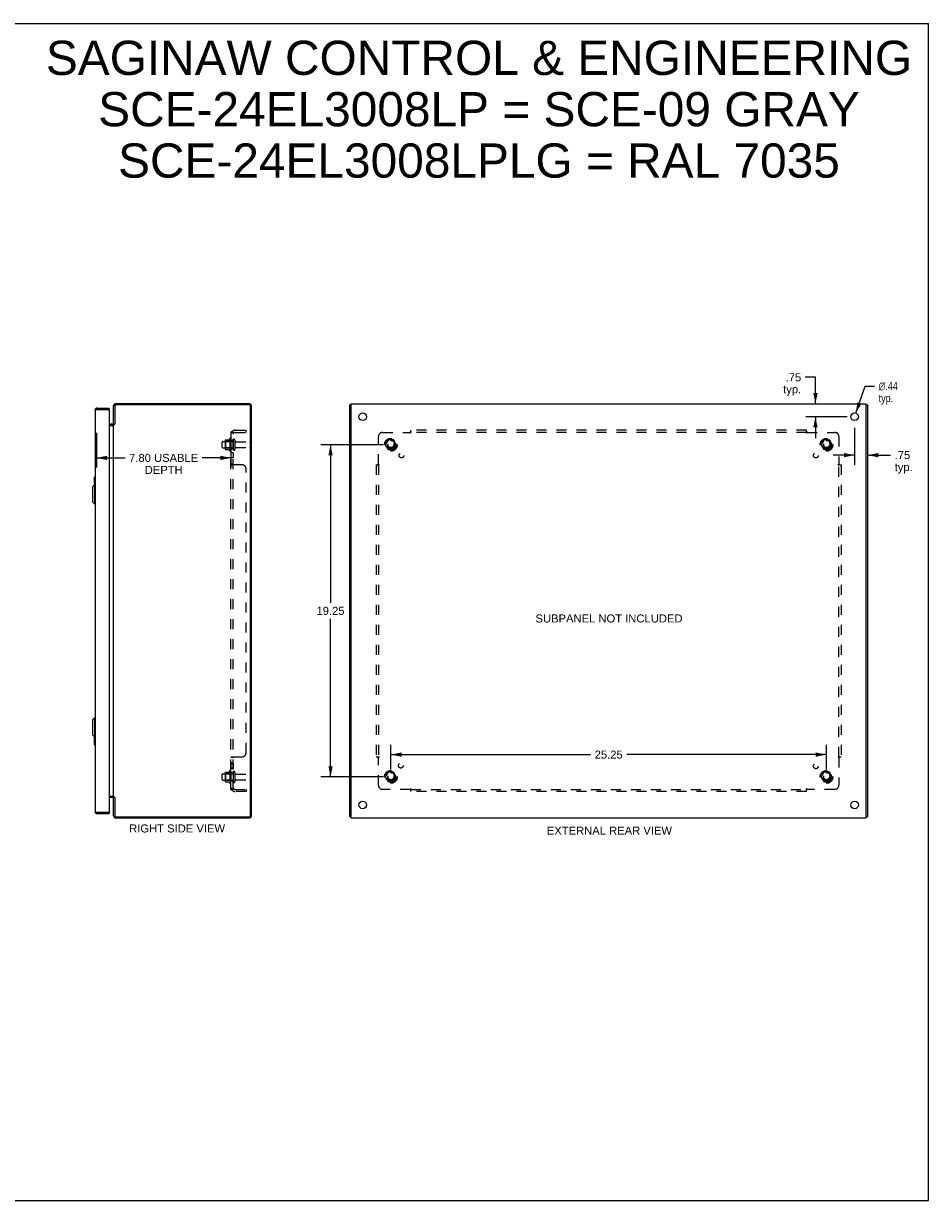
# Model space of a CAD drawing. Header units: inches. Extents: x 0 to 105, y 0 to 68.
# Tile 4 of 4: x 53 to 105, y 0 to 68. Entities that reach past the tile are written whole.
import ezdxf

# ---------------------------------------------------------------- set-up
doc = ezdxf.new("R2010")
doc.units = ezdxf.units.IN
doc.header["$LTSCALE"] = 5.797
doc.header["$MEASUREMENT"] = 0
doc.linetypes.add('HIDDEN', pattern=[0.2, 0.1, -0.1])
doc.layers.get('0').update_dxf_attribs({"linetype": 'CONTINUOUS'})
for name, color, linetype in [('02___PRT_ALL_AXES', 7, 'CONTINUOUS'), ('BENT-SUB-4CORNER-STUDS', 7, 'CONTINUOUS'), ('DEFAULT_2', 8, 'HIDDEN'), ('DIMENSIONS', 7, 'CONTINUOUS')]:
    doc.layers.add(name, color=color, linetype=linetype)
doc.styles.get("Standard").update_dxf_attribs({"font": 'arial.ttf'})
doc.styles.add('TEXTSTYLE_1', font='gdt', dxfattribs={"width": 0.8})
doc.dimstyles.new('DIMSTYLE_1', dxfattribs={"dimtxt": 0.465, "dimasz": 0.62, "dimexe": 0.09, "dimexo": 0.07, "dimgap": 0.0375, "dimtad": 0, "dimtih": 1, "dimtoh": 1, "dimzin": 4, "dimdsep": 46, "dimtxsty": 'Standard', "dimblk": '_FILLED', "dimblk1": '_FILLED', "dimblk2": '_FILLED', "dimcen": 0.09, "dimazin": 1, "dimtfac": 1, "dimtdec": 3, "dimtofl": 0, "dimtmove": 0, "dimatfit": 3, "dimldrblk": '_FILLED', "dimfxl": 0, "dimtolj": 1, "dimtzin": 4, "dimarcsym": 0})
doc.dimstyles.new('DIMSTYLE_2', dxfattribs={"dimtxt": 0.465, "dimasz": 0.62, "dimexe": 0.09, "dimexo": 0.07, "dimgap": 0.09, "dimtad": 0, "dimtih": 1, "dimtoh": 1, "dimzin": 4, "dimdsep": 46, "dimtxsty": 'Standard', "dimblk": '_FILLED', "dimblk1": '_FILLED', "dimblk2": '_FILLED', "dimcen": 0.09, "dimazin": 1, "dimtfac": 1, "dimtdec": 3, "dimtofl": 0, "dimtmove": 0, "dimatfit": 1, "dimldrblk": '_FILLED', "dimfxl": 0, "dimtolj": 1, "dimtzin": 4, "dimarcsym": 0})

# ---------------------------------------------------------------- blocks, each defined once
blk = doc.blocks.new('_FILLED')
at = {"color": 0, "linetype": 'ByBlock'}
blk.add_solid([(0, 0), (-1, 0.2), (-1, -0.2)], dxfattribs=at)
blk = doc.blocks.new('*D6')
at = {"layer": 'DIMENSIONS', "color": 2, "linetype": 'Continuous'}
for p, q in [((57.18, 44.483), (57.18, 42.472)), ((64.978, 44.483), (64.978, 42.472)), ((57.18, 43.03), (58.846, 43.03)), ((64.978, 43.03), (63.312, 43.03))]:
    blk.add_line(p, q, dxfattribs=at)
at = {"layer": 'DIMENSIONS', "color": 2, "linetype": 'Continuous', "xscale": 0.62, "yscale": 0.62, "zscale": 0.62, "rotation": 180}
blk.add_blockref('_FILLED', (57.18, 43.03), dxfattribs=at)
at = {"layer": 'DIMENSIONS', "color": 2, "linetype": 'Continuous', "xscale": 0.62, "yscale": 0.62, "zscale": 0.62}
blk.add_blockref('_FILLED', (64.978, 43.03), dxfattribs=at)
at = {"layer": 'DIMENSIONS', "color": 2, "linetype": 'Continuous', "insert": (61.079, 43.263), "char_height": 0.465, "width": 4.00177, "attachment_point": 2, "line_spacing_factor": 0.9}
blk.add_mtext('7.80 USABLE\\PDEPTH', dxfattribs=at)
blk = doc.blocks.new('*D13')
at = {"layer": 'DIMENSIONS', "color": 2, "linetype": 'Continuous'}
for p, q in [((98.851, 47.701), (98.257, 47.701)), ((98.851, 46.167), (98.851, 47.701)), ((100.684, 45.417), (98.293, 45.417)), ((98.851, 45.417), (98.851, 44.177))]:
    blk.add_line(p, q, dxfattribs=at)
at = {"layer": 'DIMENSIONS', "color": 2, "linetype": 'Continuous', "xscale": 0.62, "yscale": 0.62, "zscale": 0.62}
for p, rotation in [((98.851, 46.167), 270), ((98.851, 45.417), 90)]:
    blk.add_blockref('_FILLED', p, dxfattribs=dict(at, rotation=rotation))
at = {"layer": 'DIMENSIONS', "color": 2, "linetype": 'Continuous', "insert": (98.024, 47.933), "char_height": 0.465, "width": 1.04582, "attachment_point": 3, "line_spacing_factor": 0.9}
blk.add_mtext('.75\\Ptyp.', dxfattribs=at)
blk = doc.blocks.new('*D14')
at = {"layer": 'DIMENSIONS', "color": 2, "linetype": 'Continuous'}
for p, q in [((101.19, 45.624), (101.739, 47.191)), ((101.739, 47.191), (102.281, 47.191))]:
    blk.add_line(p, q, dxfattribs=at)
at = {"layer": 'DIMENSIONS', "color": 2, "linetype": 'Continuous', "xscale": 0.62, "yscale": 0.62, "zscale": 0.62, "rotation": 250.7139628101}
blk.add_blockref('_FILLED', (101.19, 45.624), dxfattribs=at)
at = {"layer": 'DIMENSIONS', "color": 2, "linetype": 'Continuous', "insert": (102.514, 47.424), "char_height": 0.465, "width": 1.52234, "attachment_point": 1, "line_spacing_factor": 0.9, "style": 'TEXTSTYLE_1'}
blk.add_mtext('{\\fgdt;n}\\fArial;.44\\Ptyp.', dxfattribs=at)
blk = doc.blocks.new('*D15')
at = {"layer": 'BENT-SUB-4CORNER-STUDS', "color": 2, "linetype": 'Continuous'}
for p, q in [((74.243, 24.976), (74.243, 26.395)), ((99.493, 24.976), (99.493, 26.395)), ((74.243, 25.837), (85.823, 25.837)), ((99.493, 25.837), (87.913, 25.837))]:
    blk.add_line(p, q, dxfattribs=at)
at = {"layer": 'BENT-SUB-4CORNER-STUDS', "color": 2, "linetype": 'Continuous', "xscale": 0.62, "yscale": 0.62, "zscale": 0.62, "rotation": 180}
blk.add_blockref('_FILLED', (74.243, 25.837), dxfattribs=at)
at = {"layer": 'BENT-SUB-4CORNER-STUDS', "color": 2, "linetype": 'Continuous', "xscale": 0.62, "yscale": 0.62, "zscale": 0.62}
blk.add_blockref('_FILLED', (99.493, 25.837), dxfattribs=at)
at = {"layer": 'BENT-SUB-4CORNER-STUDS', "color": 2, "linetype": 'Continuous', "insert": (86.868, 26.07), "char_height": 0.465, "width": 1.62491, "attachment_point": 2, "line_spacing_factor": 0.9}
blk.add_mtext('25.25', dxfattribs=at)
blk = doc.blocks.new('*D16')
at = {"layer": 'BENT-SUB-4CORNER-STUDS', "color": 2, "linetype": 'Continuous'}
for p, q in [((73.809, 43.792), (70.191, 43.792)), ((70.749, 43.792), (70.749, 34.632)), ((70.749, 24.542), (70.749, 33.702)), ((73.809, 24.542), (70.191, 24.542))]:
    blk.add_line(p, q, dxfattribs=at)
at = {"layer": 'BENT-SUB-4CORNER-STUDS', "color": 2, "linetype": 'Continuous', "xscale": 0.62, "yscale": 0.62, "zscale": 0.62}
for p, rotation in [((70.749, 43.792), 90), ((70.749, 24.542), 270)]:
    blk.add_blockref('_FILLED', p, dxfattribs=dict(at, rotation=rotation))
at = {"layer": 'BENT-SUB-4CORNER-STUDS', "color": 2, "linetype": 'Continuous', "insert": (70.749, 34.4), "char_height": 0.465, "width": 1.62491, "attachment_point": 2, "line_spacing_factor": 0.9}
blk.add_mtext('19.25', dxfattribs=at)
blk = doc.blocks.new('*D17')
at = {"layer": 'DIMENSIONS', "color": 2, "linetype": 'Continuous'}
for p, q in [((101.118, 44.764), (101.118, 42.633)), ((101.118, 43.191), (99.878, 43.191)), ((101.868, 43.191), (103.209, 43.191))]:
    blk.add_line(p, q, dxfattribs=at)
at = {"layer": 'DIMENSIONS', "color": 2, "linetype": 'Continuous', "xscale": 0.62, "yscale": 0.62, "zscale": 0.62}
blk.add_blockref('_FILLED', (101.118, 43.191), dxfattribs=at)
at = {"layer": 'DIMENSIONS', "color": 2, "linetype": 'Continuous', "xscale": 0.62, "yscale": 0.62, "zscale": 0.62, "rotation": 180}
blk.add_blockref('_FILLED', (101.868, 43.191), dxfattribs=at)
at = {"layer": 'DIMENSIONS', "color": 2, "linetype": 'Continuous', "insert": (103.442, 43.424), "char_height": 0.465, "width": 1.04582, "attachment_point": 1, "line_spacing_factor": 0.9}
blk.add_mtext('.75\\Ptyp.', dxfattribs=at)

msp = doc.modelspace()

# ---------------------------------------------------------------- linework, layer by layer
at = {"color": 7, "linetype": 'Continuous'}
for p, q in [((0, 68.2), (105.4, 68.2)), ((105.4, 0), (105.4, 68.2)), ((57.222, 45.917), (57.222, 45.842)), ((57.93, 45.842), (57.915, 45.842)), ((57.93, 45.842), (57.93, 45.917)), ((71.943, 46.104), (71.868, 46.104)), ((101.793, 46.104), (101.868, 46.104)), ((58.136, 44.917), (57.93, 44.917)), ((58.241, 44.992), (58.178, 44.992)), ((58.226, 44.975), (58.2, 44.992)), ((57.045, 41.902), (57.045, 41.448)), ((57.06, 41.917), (57.105, 41.917)), ((57.092, 41.817), (57.092, 41.468)), ((56.948, 41.35), (57.066, 41.468)), ((56.948, 41.35), (56.948, 40.484)), ((57.066, 41.468), (57.066, 40.366)), ((57.066, 41.468), (57.105, 41.468)), ((56.948, 40.484), (57.066, 40.366)), ((57.066, 40.366), (57.105, 40.366)), ((56.948, 27.85), (57.066, 27.968)), ((57.066, 27.968), (57.105, 27.968)), ((57.066, 27.968), (57.066, 26.866)), ((56.948, 27.85), (56.948, 26.984)), ((56.948, 26.984), (57.066, 26.866)), ((57.045, 26.887), (57.045, 26.432)), ((57.066, 26.866), (57.105, 26.866)), ((57.092, 26.866), (57.092, 26.517)), ((57.06, 26.417), (57.105, 26.417)), ((58.136, 23.417), (57.93, 23.417)), ((58.241, 23.342), (58.178, 23.342)), ((58.226, 23.359), (58.2, 23.342)), ((57.222, 22.417), (57.222, 22.492)), ((57.915, 22.492), (57.93, 22.492)), ((57.93, 22.492), (57.93, 22.417)), ((71.943, 22.23), (71.868, 22.23)), ((101.793, 22.23), (101.868, 22.23)), ((0, 0), (105.4, 0))]:
    msp.add_line(p, q, dxfattribs=at)
at = {"color": 3, "linetype": 'Continuous'}
for p, q in [((57.105, 45.8), (57.105, 22.534)), ((57.158, 45.827), (57.163, 45.828)), ((57.163, 45.828), (57.168, 45.829)), ((57.168, 45.829), (57.173, 45.831)), ((57.173, 45.831), (57.179, 45.832)), ((57.179, 45.832), (57.184, 45.833)), ((57.184, 45.833), (57.19, 45.835)), ((57.19, 45.835), (57.196, 45.836)), ((57.196, 45.836), (57.204, 45.838)), ((57.204, 45.838), (57.222, 45.842)), ((57.222, 45.917), (57.93, 45.917)), ((57.222, 45.842), (57.915, 45.842)), ((57.93, 45.827), (57.93, 22.507)), ((58.178, 44.992), (58.178, 46.05)), ((58.241, 46.024), (58.241, 44.99)), ((66.042, 46.167), (58.295, 46.167)), ((66.035, 46.104), (58.321, 46.104)), ((66.115, 22.31), (66.115, 46.024)), ((66.178, 22.303), (66.178, 46.031)), ((71.868, 22.23), (71.868, 46.104)), ((71.943, 22.167), (71.943, 46.167)), ((71.943, 46.167), (101.793, 46.167)), ((101.793, 22.167), (101.793, 46.167)), ((101.868, 46.104), (101.868, 22.23)), ((58.136, 44.992), (57.93, 44.992)), ((57.93, 44.915), (58.171, 44.915)), ((58.176, 44.932), (58.177, 44.933)), ((58.178, 23.369), (58.178, 44.965)), ((58.178, 44.965), (58.216, 44.965)), ((58.234, 44.983), (58.236, 44.985)), ((58.236, 44.985), (58.238, 44.988)), ((57.93, 23.419), (58.171, 23.419)), ((58.136, 23.342), (57.93, 23.342)), ((58.176, 23.403), (58.177, 23.401)), ((58.178, 23.369), (58.216, 23.369)), ((58.178, 22.284), (58.178, 23.342)), ((58.227, 23.359), (58.229, 23.356)), ((58.229, 23.356), (58.235, 23.35)), ((58.235, 23.35), (58.237, 23.348)), ((58.237, 23.348), (58.239, 23.346)), ((58.239, 23.346), (58.241, 23.344)), ((58.241, 23.344), (58.241, 22.31)), ((57.163, 22.506), (57.168, 22.505)), ((57.168, 22.505), (57.173, 22.504)), ((57.173, 22.504), (57.179, 22.502)), ((57.179, 22.502), (57.184, 22.501)), ((57.184, 22.501), (57.19, 22.5)), ((57.19, 22.5), (57.198, 22.498)), ((57.198, 22.498), (57.222, 22.492)), ((57.222, 22.492), (57.915, 22.492)), ((57.222, 22.417), (57.93, 22.417)), ((58.295, 22.167), (66.042, 22.167)), ((58.321, 22.23), (66.035, 22.23)), ((71.943, 22.167), (101.793, 22.167))]:
    msp.add_line(p, q, dxfattribs=at)
for points in [[(57.105, 45.8), (57.105, 45.801), (57.105, 45.802), (57.105, 45.802), (57.106, 45.803), (57.106, 45.804), (57.106, 45.804), (57.107, 45.805), (57.107, 45.806), (57.108, 45.806), (57.109, 45.807), (57.109, 45.808), (57.11, 45.808), (57.111, 45.809), (57.112, 45.81), (57.113, 45.81), (57.114, 45.811), (57.116, 45.812), (57.117, 45.812), (57.118, 45.813), (57.12, 45.814), (57.121, 45.814), (57.123, 45.815), (57.124, 45.816), (57.126, 45.816), (57.128, 45.817), (57.129, 45.818), (57.131, 45.819), (57.133, 45.819), (57.135, 45.82), (57.137, 45.821), (57.139, 45.821), (57.141, 45.822), (57.144, 45.823), (57.146, 45.823), (57.148, 45.824), (57.15, 45.825), (57.153, 45.825), (57.155, 45.826), (57.158, 45.827)], [(58.171, 45.011), (58.171, 45.011), (58.171, 45.01), (58.171, 45.01), (58.171, 45.009), (58.171, 45.008), (58.171, 45.007), (58.172, 45.006), (58.172, 45.005), (58.173, 45.003), (58.175, 45.001)], [(58.171, 44.922), (58.172, 44.924), (58.172, 44.925), (58.173, 44.926), (58.174, 44.928), (58.175, 44.929), (58.175, 44.93), (58.176, 44.932)], [(58.171, 44.915), (58.171, 44.916), (58.171, 44.917), (58.171, 44.918), (58.171, 44.92), (58.171, 44.921), (58.171, 44.922)], [(58.175, 45.001), (58.175, 45), (58.176, 44.998), (58.177, 44.997), (58.177, 44.996), (58.178, 44.994), (58.178, 44.993), (58.178, 44.992)], [(58.177, 44.933), (58.177, 44.934), (58.178, 44.936), (58.178, 44.937), (58.178, 44.938)], [(58.216, 44.965), (58.217, 44.966), (58.219, 44.968), (58.22, 44.969), (58.221, 44.97), (58.222, 44.971), (58.224, 44.972), (58.225, 44.973), (58.226, 44.975), (58.227, 44.976), (58.228, 44.977), (58.234, 44.983)], [(58.238, 44.988), (58.24, 44.99), (58.241, 44.99)], [(58.171, 23.419), (58.171, 23.418), (58.171, 23.417), (58.171, 23.416), (58.171, 23.415), (58.171, 23.414), (58.171, 23.412)], [(58.171, 23.412), (58.172, 23.411), (58.172, 23.409), (58.173, 23.408), (58.174, 23.407), (58.175, 23.405), (58.175, 23.404), (58.176, 23.403)], [(58.171, 23.323), (58.171, 23.324), (58.171, 23.324), (58.171, 23.325), (58.171, 23.326), (58.171, 23.327), (58.171, 23.328), (58.172, 23.329), (58.172, 23.33), (58.173, 23.331)], [(58.173, 23.331), (58.175, 23.334), (58.175, 23.335), (58.176, 23.336), (58.177, 23.338), (58.177, 23.339), (58.178, 23.34), (58.178, 23.341), (58.178, 23.342)], [(58.177, 23.401), (58.177, 23.4), (58.178, 23.399), (58.178, 23.397), (58.178, 23.396)], [(58.216, 23.369), (58.217, 23.368), (58.219, 23.367), (58.22, 23.366), (58.221, 23.364), (58.222, 23.363), (58.224, 23.362), (58.225, 23.361), (58.226, 23.36), (58.227, 23.359)], [(57.105, 22.534), (57.105, 22.534), (57.105, 22.533), (57.105, 22.532), (57.106, 22.532), (57.106, 22.531), (57.106, 22.53), (57.107, 22.529), (57.107, 22.529), (57.108, 22.528), (57.109, 22.527), (57.109, 22.527), (57.11, 22.526), (57.111, 22.525), (57.112, 22.525), (57.113, 22.524), (57.114, 22.523), (57.116, 22.523), (57.117, 22.522), (57.118, 22.521), (57.12, 22.521), (57.121, 22.52), (57.123, 22.519), (57.124, 22.519), (57.126, 22.518), (57.128, 22.517), (57.129, 22.517), (57.131, 22.516), (57.133, 22.515), (57.135, 22.515), (57.137, 22.514), (57.139, 22.513), (57.141, 22.513), (57.144, 22.512), (57.146, 22.511), (57.148, 22.511), (57.15, 22.51), (57.153, 22.509), (57.155, 22.508), (57.158, 22.508), (57.163, 22.506)]]:
    msp.add_lwpolyline(points, dxfattribs=at)
at = {"color": 7, "linetype": 'Continuous'}
for points in [[(57.09, 41.853), (57.09, 41.848), (57.091, 41.842), (57.091, 41.836), (57.091, 41.83), (57.092, 41.824), (57.092, 41.817)], [(57.092, 26.517), (57.092, 26.511), (57.091, 26.505), (57.091, 26.499), (57.091, 26.493), (57.09, 26.487), (57.09, 26.481)]]:
    msp.add_lwpolyline(points, dxfattribs=at)
at = {"color": 3, "linetype": 'Continuous'}
for centre, radius, start, end in [((57.222, 45.8), 0.117, 90, 180), ((57.915, 45.827), 0.015, 0, 90), ((58.295, 46.05), 0.117, 90, 180), ((58.321, 46.024), 0.08, 90, 180), ((66.035, 46.024), 0.08, 0, 90), ((66.042, 46.031), 0.136, 0, 90), ((58.136, 45.034), 0.042, 270, 360), ((58.136, 23.3), 0.042, 0, 90), ((57.222, 22.534), 0.117, 180, 270), ((57.915, 22.507), 0.015, 270, 360), ((58.295, 22.284), 0.117, 180, 270), ((58.321, 22.31), 0.08, 180, 270), ((66.035, 22.31), 0.08, 270, 360), ((66.042, 22.303), 0.136, 270, 360)]:
    msp.add_arc(centre, radius, start, end, dxfattribs=at)
at = {"color": 7, "linetype": 'Continuous'}
for centre, radius, start, end in [((57.222, 45.8), 0.042, 90, 115.82844), ((58.136, 45.034), 0.117, 270, 287.68517), ((57.06, 41.902), 0.015, 90, 180), ((57.09, 41.902), 0.015, 0, 90), ((57.06, 26.432), 0.015, 180, 270), ((57.09, 26.432), 0.015, 270, 360), ((58.136, 23.3), 0.117, 72.31483, 90), ((57.222, 22.534), 0.042, 244.17162, 270)]:
    msp.add_arc(centre, radius, start, end, dxfattribs=at)
at = {"layer": '02___PRT_ALL_AXES', "color": 8, "linetype": 'HIDDEN'}
for p, q in [((64.508, 43.975), (65.103, 43.975)), ((64.908, 44.148), (64.908, 43.436)), ((64.978, 44.042), (64.978, 44.126)), ((64.978, 44.042), (64.978, 43.542)), ((65.103, 44.042), (64.978, 44.042)), ((65.103, 44.042), (65.103, 43.542)), ((65.271, 43.958), (66.073, 43.958)), ((64.508, 43.609), (65.103, 43.609)), ((64.978, 43.458), (64.978, 43.542)), ((65.103, 43.542), (64.978, 43.542)), ((64.978, 43.314), (64.978, 43.033)), ((65.103, 43.314), (64.978, 43.314)), ((65.103, 43.033), (64.978, 43.033)), ((65.103, 43.314), (65.103, 43.033)), ((65.271, 43.626), (66.073, 43.626)), ((65.103, 25.338), (64.978, 25.338)), ((64.978, 25.338), (64.978, 25.02)), ((65.103, 25.301), (64.978, 25.301)), ((65.103, 25.338), (65.103, 25.02)), ((64.508, 24.725), (65.103, 24.725)), ((64.908, 24.898), (64.908, 24.186)), ((65.103, 25.057), (64.978, 25.057)), ((65.103, 25.02), (64.978, 25.02)), ((64.978, 24.792), (64.978, 24.876)), ((65.103, 24.792), (64.978, 24.792)), ((64.978, 24.792), (64.978, 24.292)), ((65.103, 24.792), (65.103, 24.292)), ((65.271, 24.708), (66.073, 24.708)), ((64.508, 24.359), (65.103, 24.359)), ((65.103, 24.292), (64.978, 24.292)), ((64.978, 24.208), (64.978, 24.292)), ((65.271, 24.376), (66.073, 24.376))]:
    msp.add_line(p, q, dxfattribs=at)
at = {"layer": '02___PRT_ALL_AXES', "color": 3, "linetype": 'Continuous'}
for centre in [(72.615, 45.417), (101.118, 45.417), (72.615, 22.917), (101.118, 22.917)]:
    msp.add_circle(centre, 0.219, dxfattribs=at)
at = {"layer": '02___PRT_ALL_AXES', "color": 8, "linetype": 'HIDDEN'}
for centre, radius in [((74.243, 43.792), 0.372), ((74.243, 43.792), 0.356), ((74.243, 43.792), 0.25), ((74.243, 43.792), 0.183), ((99.493, 43.792), 0.372), ((99.493, 43.792), 0.356), ((99.493, 43.792), 0.25), ((99.493, 43.792), 0.183), ((74.862, 43.174), 0.141), ((98.874, 43.174), 0.141), ((74.823, 25.197), 0.141), ((98.874, 25.161), 0.141), ((74.243, 24.542), 0.372), ((74.243, 24.542), 0.356), ((74.243, 24.542), 0.25), ((74.243, 24.542), 0.183), ((99.493, 24.542), 0.372), ((99.493, 24.542), 0.356), ((99.493, 24.542), 0.25), ((99.493, 24.542), 0.183)]:
    msp.add_circle(centre, radius, dxfattribs=at)
for centre, radius, start, end in [((65.508, 43.792), 0.698, 149.33687, 156.03207), ((64.94, 44.126), 0.0384, 0, 145.55034), ((65.508, 43.792), 0.698, 203.96793, 210.66313), ((64.94, 43.458), 0.0384, 214.44966, 360), ((65.508, 24.542), 0.698, 149.33687, 156.03207), ((64.94, 24.876), 0.0384, 0, 145.55034), ((65.508, 24.542), 0.698, 203.96793, 210.66313), ((64.94, 24.208), 0.0384, 214.44966, 360)]:
    msp.add_arc(centre, radius, start, end, dxfattribs=at)
at = {"layer": 'DEFAULT_2', "color": 8, "linetype": 'HIDDEN'}
for p, q in [((64.978, 23.823), (64.978, 44.511)), ((65.103, 44.511), (64.978, 44.511)), ((65.032, 44.55), (65.128, 44.47)), ((65.103, 23.823), (65.103, 44.511)), ((65.215, 44.636), (65.853, 44.636)), ((65.215, 44.511), (65.853, 44.511)), ((65.853, 44.511), (65.853, 44.636)), ((73.774, 44.511), (75.364, 44.511)), ((75.399, 44.47), (75.399, 44.636)), ((98.337, 44.636), (75.399, 44.636)), ((98.337, 44.511), (75.399, 44.511)), ((98.337, 44.47), (98.337, 44.636)), ((98.372, 44.511), (99.962, 44.511)), ((64.478, 43.639), (64.478, 43.945)), ((64.642, 44.048), (64.642, 43.537)), ((64.662, 43.976), (64.642, 43.996)), ((64.653, 44.07), (64.88, 44.07)), ((64.662, 43.976), (64.662, 43.609)), ((64.958, 43.976), (64.662, 43.976)), ((64.958, 43.976), (64.978, 43.996)), ((64.958, 43.976), (64.958, 43.609)), ((65.209, 44.057), (65.209, 43.528)), ((66.103, 43.656), (66.103, 43.928)), ((73.524, 42.671), (73.524, 44.261)), ((74.08, 44.065), (73.925, 43.797)), ((73.925, 43.787), (74.08, 43.52)), ((74.397, 44.07), (74.088, 44.07)), ((74.56, 43.797), (74.406, 44.065)), ((74.406, 43.52), (74.56, 43.787)), ((99.33, 44.065), (99.175, 43.797)), ((99.175, 43.787), (99.33, 43.52)), ((99.647, 44.07), (99.338, 44.07)), ((99.81, 43.797), (99.656, 44.065)), ((99.656, 43.52), (99.81, 43.787)), ((100.212, 44.261), (100.212, 42.671)), ((64.662, 43.609), (64.642, 43.589)), ((64.653, 43.515), (64.88, 43.515)), ((64.958, 43.609), (64.662, 43.609)), ((64.958, 43.609), (64.978, 43.589)), ((74.397, 43.515), (74.088, 43.515)), ((99.647, 43.515), (99.338, 43.515)), ((64.978, 42.67), (64.978, 42.671)), ((65.103, 42.671), (64.978, 42.671)), ((64.983, 42.662), (64.981, 42.663)), ((65.006, 42.649), (65.003, 42.65)), ((65.032, 42.636), (65.03, 42.637)), ((65.603, 42.636), (65.032, 42.636)), ((65.103, 42.67), (65.103, 42.671)), ((65.105, 42.665), (65.104, 42.667)), ((65.128, 42.646), (65.127, 42.647)), ((65.853, 25.948), (65.853, 42.386)), ((73.399, 42.636), (73.399, 25.698)), ((73.399, 42.636), (73.565, 42.636)), ((73.524, 42.636), (73.524, 25.698)), ((100.171, 42.636), (100.337, 42.636)), ((100.212, 25.698), (100.212, 42.636)), ((100.337, 42.636), (100.337, 25.698)), ((65.103, 25.663), (64.978, 25.663)), ((64.981, 25.671), (64.98, 25.67)), ((64.985, 25.674), (64.983, 25.673)), ((64.989, 25.677), (64.987, 25.676)), ((65.032, 25.698), (65.603, 25.698)), ((65.106, 25.67), (65.105, 25.669)), ((65.128, 25.698), (65.129, 25.697)), ((65.128, 25.69), (65.128, 25.689)), ((65.129, 25.696), (65.129, 25.694)), ((73.399, 25.698), (73.565, 25.698)), ((73.524, 24.073), (73.524, 25.663)), ((100.171, 25.698), (100.337, 25.698)), ((100.212, 25.663), (100.212, 24.073)), ((64.478, 24.389), (64.478, 24.695)), ((64.642, 24.798), (64.642, 24.287)), ((64.662, 24.726), (64.642, 24.746)), ((64.653, 24.82), (64.88, 24.82)), ((64.958, 24.726), (64.662, 24.726)), ((64.662, 24.726), (64.662, 24.359)), ((64.958, 24.726), (64.978, 24.746)), ((64.958, 24.726), (64.958, 24.359)), ((65.209, 24.807), (65.209, 24.278)), ((66.103, 24.406), (66.103, 24.678)), ((74.08, 24.815), (73.925, 24.547)), ((74.397, 24.82), (74.088, 24.82)), ((74.56, 24.547), (74.406, 24.815)), ((99.33, 24.815), (99.175, 24.547)), ((99.647, 24.82), (99.338, 24.82)), ((99.81, 24.547), (99.656, 24.815)), ((64.662, 24.359), (64.642, 24.339)), ((64.653, 24.265), (64.88, 24.265)), ((64.958, 24.359), (64.662, 24.359)), ((64.958, 24.359), (64.978, 24.339)), ((73.925, 24.537), (74.08, 24.27)), ((74.397, 24.265), (74.088, 24.265)), ((74.406, 24.27), (74.56, 24.537)), ((99.175, 24.537), (99.33, 24.27)), ((99.647, 24.265), (99.338, 24.265)), ((99.656, 24.27), (99.81, 24.537)), ((65.103, 23.823), (64.978, 23.823)), ((65.032, 23.785), (65.128, 23.864)), ((65.079, 23.833), (65.078, 23.832)), ((65.081, 23.834), (65.079, 23.833)), ((65.083, 23.834), (65.081, 23.834)), ((65.084, 23.835), (65.083, 23.834)), ((65.085, 23.836), (65.084, 23.835)), ((65.087, 23.836), (65.085, 23.836)), ((65.088, 23.837), (65.087, 23.836)), ((65.09, 23.837), (65.088, 23.837)), ((65.091, 23.838), (65.09, 23.837)), ((65.092, 23.839), (65.091, 23.838)), ((65.094, 23.839), (65.092, 23.839)), ((65.095, 23.84), (65.094, 23.839)), ((65.096, 23.84), (65.095, 23.84)), ((65.097, 23.841), (65.096, 23.84)), ((65.098, 23.841), (65.097, 23.841)), ((65.099, 23.842), (65.098, 23.841)), ((65.1, 23.843), (65.099, 23.842)), ((65.121, 23.851), (65.116, 23.846)), ((65.215, 23.823), (65.853, 23.823)), ((65.853, 23.698), (65.215, 23.698)), ((65.853, 23.823), (65.853, 23.698)), ((75.364, 23.823), (73.774, 23.823)), ((75.399, 23.698), (75.399, 23.864)), ((75.399, 23.823), (98.337, 23.823)), ((98.337, 23.698), (75.399, 23.698)), ((98.337, 23.698), (98.337, 23.864)), ((99.962, 23.823), (98.372, 23.823))]:
    msp.add_line(p, q, dxfattribs=at)
for points in [[(65, 44.531), (64.997, 44.53), (64.994, 44.528), (64.992, 44.527), (64.989, 44.526), (64.987, 44.524), (64.985, 44.523), (64.983, 44.521), (64.981, 44.519), (64.98, 44.518), (64.979, 44.516), (64.979, 44.515), (64.978, 44.513), (64.978, 44.512), (64.978, 44.511)], [(65.032, 44.55), (65.03, 44.548), (65.029, 44.546), (65.026, 44.544), (65.024, 44.543), (65.021, 44.541), (65.019, 44.539), (65.016, 44.538), (65.013, 44.536), (65.009, 44.535), (65.006, 44.534), (65, 44.531)], [(65.046, 44.511), (65.046, 44.511), (65.045, 44.511), (65.045, 44.511), (65.045, 44.511), (65.044, 44.511), (65.044, 44.511), (65.044, 44.511), (65.043, 44.511), (65.043, 44.511), (65.043, 44.511), (65.043, 44.511)], [(65.043, 44.511), (65.043, 44.511), (65.043, 44.511), (65.044, 44.511), (65.044, 44.511), (65.044, 44.511), (65.045, 44.511), (65.045, 44.511), (65.045, 44.511), (65.046, 44.511), (65.047, 44.511), (65.047, 44.511), (65.048, 44.51), (65.048, 44.51), (65.049, 44.51), (65.049, 44.51), (65.05, 44.51), (65.051, 44.51), (65.051, 44.51), (65.052, 44.51), (65.053, 44.509), (65.053, 44.509), (65.054, 44.509), (65.055, 44.509), (65.056, 44.509), (65.056, 44.509), (65.057, 44.508), (65.058, 44.508), (65.058, 44.508), (65.059, 44.508), (65.06, 44.508), (65.061, 44.507), (65.062, 44.507), (65.062, 44.507), (65.063, 44.507), (65.064, 44.507), (65.065, 44.506), (65.066, 44.506), (65.066, 44.506), (65.067, 44.506), (65.068, 44.505), (65.069, 44.505), (65.07, 44.505), (65.071, 44.504), (65.071, 44.504), (65.072, 44.504), (65.073, 44.504), (65.074, 44.503), (65.075, 44.503), (65.076, 44.503), (65.077, 44.502), (65.078, 44.502), (65.079, 44.502), (65.08, 44.501), (65.081, 44.501), (65.082, 44.5), (65.083, 44.5), (65.083, 44.5), (65.084, 44.499), (65.085, 44.499), (65.086, 44.499), (65.087, 44.498), (65.088, 44.498), (65.089, 44.497), (65.09, 44.497), (65.09, 44.497), (65.091, 44.496), (65.092, 44.496), (65.093, 44.496), (65.094, 44.495), (65.094, 44.495), (65.095, 44.495), (65.096, 44.494), (65.096, 44.494), (65.097, 44.494), (65.098, 44.493), (65.099, 44.493), (65.099, 44.492), (65.1, 44.492), (65.101, 44.492), (65.101, 44.491), (65.102, 44.491), (65.102, 44.491), (65.103, 44.49), (65.103, 44.49), (65.104, 44.49), (65.104, 44.49), (65.105, 44.489), (65.105, 44.489), (65.106, 44.489), (65.106, 44.489), (65.106, 44.488), (65.107, 44.488), (65.107, 44.488)], [(65.118, 44.487), (65.116, 44.489), (65.114, 44.491), (65.113, 44.493), (65.111, 44.495), (65.109, 44.497), (65.108, 44.499), (65.106, 44.501), (65.105, 44.503), (65.104, 44.505), (65.104, 44.507), (65.103, 44.508), (65.103, 44.51), (65.103, 44.511)], [(65.107, 44.488), (65.107, 44.488), (65.107, 44.488), (65.107, 44.488), (65.107, 44.488), (65.107, 44.488), (65.107, 44.488), (65.106, 44.488), (65.106, 44.489), (65.106, 44.489), (65.105, 44.489), (65.105, 44.489), (65.105, 44.49), (65.104, 44.49), (65.104, 44.49), (65.103, 44.491)], [(65.128, 44.47), (65.129, 44.471), (65.129, 44.471), (65.129, 44.472), (65.129, 44.473), (65.129, 44.473), (65.128, 44.474), (65.128, 44.475), (65.127, 44.476), (65.126, 44.478), (65.125, 44.479), (65.124, 44.481), (65.122, 44.482), (65.121, 44.484), (65.118, 44.487)], [(75.375, 44.523), (75.373, 44.521), (75.372, 44.519), (75.37, 44.518), (75.369, 44.516), (75.367, 44.515), (75.366, 44.513), (75.365, 44.512), (75.364, 44.511)], [(75.374, 44.497), (75.372, 44.499), (75.371, 44.501), (75.37, 44.503), (75.368, 44.505), (75.367, 44.507), (75.366, 44.508), (75.365, 44.51), (75.364, 44.511)], [(75.399, 44.47), (75.398, 44.471), (75.396, 44.471), (75.395, 44.472), (75.393, 44.473), (75.392, 44.473), (75.391, 44.474), (75.389, 44.475), (75.388, 44.476), (75.387, 44.478), (75.386, 44.479), (75.384, 44.481), (75.383, 44.482), (75.382, 44.484), (75.381, 44.485), (75.38, 44.487), (75.378, 44.489), (75.377, 44.491), (75.376, 44.493), (75.374, 44.497)], [(75.382, 44.53), (75.378, 44.526), (75.375, 44.523)], [(75.399, 44.55), (75.398, 44.548), (75.397, 44.546), (75.395, 44.544), (75.394, 44.543), (75.393, 44.541), (75.391, 44.539), (75.39, 44.538), (75.389, 44.536), (75.387, 44.535), (75.386, 44.534), (75.385, 44.532), (75.383, 44.531), (75.382, 44.53)], [(98.337, 44.55), (98.338, 44.548), (98.339, 44.546), (98.34, 44.544), (98.342, 44.543), (98.343, 44.541), (98.344, 44.539), (98.346, 44.538), (98.347, 44.536), (98.348, 44.535), (98.35, 44.534), (98.351, 44.532), (98.352, 44.531), (98.354, 44.53), (98.359, 44.524)], [(98.337, 44.47), (98.338, 44.471), (98.34, 44.471), (98.341, 44.472), (98.342, 44.473), (98.344, 44.473), (98.345, 44.474), (98.346, 44.475), (98.347, 44.476), (98.349, 44.478), (98.35, 44.479), (98.351, 44.481), (98.353, 44.482), (98.354, 44.484), (98.355, 44.485), (98.356, 44.487), (98.357, 44.489), (98.358, 44.491), (98.36, 44.493)], [(98.359, 44.524), (98.361, 44.523), (98.362, 44.521), (98.364, 44.519), (98.366, 44.518), (98.367, 44.516), (98.368, 44.515), (98.37, 44.513), (98.371, 44.512), (98.372, 44.511)], [(98.36, 44.493), (98.362, 44.497), (98.363, 44.499), (98.365, 44.501), (98.366, 44.503), (98.367, 44.505), (98.368, 44.507), (98.37, 44.508), (98.371, 44.51), (98.372, 44.511)], [(64.989, 42.657), (64.987, 42.659), (64.985, 42.66), (64.983, 42.662), (64.981, 42.663), (64.98, 42.665), (64.979, 42.666), (64.979, 42.668), (64.978, 42.669), (64.978, 42.67), (64.978, 42.671)], [(64.997, 42.653), (64.994, 42.654), (64.992, 42.656), (64.989, 42.657), (64.987, 42.659), (64.985, 42.66)], [(65.003, 42.65), (65, 42.652), (64.997, 42.653)], [(65.024, 42.641), (65.021, 42.642), (65.019, 42.644), (65.016, 42.645), (65.013, 42.646), (65.006, 42.649)], [(65.032, 42.636), (65.03, 42.637), (65.029, 42.639), (65.026, 42.64), (65.024, 42.641)], [(65.111, 42.66), (65.109, 42.661), (65.108, 42.663), (65.106, 42.664), (65.105, 42.665), (65.104, 42.667), (65.104, 42.668), (65.103, 42.669), (65.103, 42.67), (65.103, 42.671)], [(65.116, 42.657), (65.113, 42.659), (65.111, 42.66), (65.109, 42.661), (65.108, 42.663), (65.106, 42.664)], [(65.124, 42.651), (65.122, 42.652), (65.121, 42.653), (65.119, 42.654), (65.118, 42.655), (65.116, 42.657)], [(65.128, 42.636), (65.129, 42.637), (65.129, 42.639), (65.129, 42.64), (65.129, 42.642), (65.129, 42.643), (65.128, 42.644), (65.128, 42.646), (65.127, 42.647), (65.126, 42.648), (65.125, 42.65), (65.124, 42.651), (65.122, 42.652), (65.121, 42.653), (65.119, 42.654)], [(65.128, 42.636), (65.129, 42.637), (65.129, 42.639), (65.129, 42.64), (65.129, 42.642), (65.129, 42.643)], [(73.486, 42.636), (73.487, 42.637), (73.489, 42.639), (73.491, 42.64), (73.492, 42.641), (73.494, 42.642), (73.496, 42.644), (73.497, 42.645), (73.499, 42.646), (73.5, 42.648), (73.501, 42.649), (73.503, 42.65), (73.504, 42.652), (73.505, 42.653), (73.511, 42.659)], [(73.511, 42.659), (73.512, 42.66), (73.514, 42.662), (73.516, 42.663), (73.517, 42.665), (73.519, 42.666), (73.52, 42.668), (73.522, 42.669), (73.523, 42.67), (73.524, 42.671)], [(73.542, 42.659), (73.538, 42.661), (73.536, 42.663), (73.534, 42.664), (73.532, 42.665), (73.53, 42.667), (73.529, 42.668), (73.527, 42.669), (73.525, 42.67), (73.524, 42.671)], [(73.565, 42.636), (73.564, 42.637), (73.564, 42.639), (73.563, 42.64), (73.562, 42.642), (73.562, 42.643), (73.561, 42.644), (73.56, 42.646), (73.559, 42.647), (73.557, 42.648), (73.556, 42.65), (73.555, 42.651), (73.553, 42.652), (73.551, 42.653), (73.55, 42.654), (73.548, 42.655), (73.546, 42.657), (73.544, 42.658), (73.542, 42.659)], [(100.171, 42.636), (100.171, 42.637), (100.172, 42.639), (100.173, 42.64), (100.173, 42.642), (100.174, 42.643), (100.175, 42.644), (100.176, 42.646), (100.177, 42.647), (100.178, 42.648), (100.18, 42.65), (100.181, 42.651), (100.183, 42.652), (100.184, 42.653), (100.186, 42.654), (100.188, 42.655), (100.189, 42.657), (100.191, 42.658), (100.193, 42.659), (100.197, 42.661)], [(100.197, 42.661), (100.199, 42.663), (100.202, 42.664), (100.203, 42.665), (100.205, 42.667), (100.207, 42.668), (100.209, 42.669), (100.21, 42.67), (100.212, 42.671)], [(100.223, 42.66), (100.222, 42.662), (100.22, 42.663), (100.218, 42.665), (100.217, 42.666), (100.215, 42.668), (100.214, 42.669), (100.213, 42.67), (100.212, 42.671)], [(100.23, 42.653), (100.226, 42.657), (100.223, 42.66)], [(100.25, 42.636), (100.248, 42.637), (100.247, 42.639), (100.245, 42.64), (100.243, 42.641), (100.242, 42.642), (100.24, 42.644), (100.239, 42.645), (100.237, 42.646), (100.236, 42.648), (100.234, 42.649), (100.233, 42.65), (100.232, 42.652), (100.23, 42.653)], [(64.997, 25.681), (64.994, 25.68), (64.992, 25.679), (64.989, 25.677), (64.987, 25.676), (64.985, 25.674), (64.983, 25.673), (64.981, 25.671), (64.98, 25.67), (64.979, 25.668), (64.979, 25.667), (64.978, 25.665), (64.978, 25.664), (64.978, 25.663)], [(64.979, 25.667), (64.978, 25.665), (64.978, 25.664), (64.978, 25.663)], [(65.003, 25.684), (65, 25.683), (64.997, 25.681)], [(65.013, 25.688), (65.006, 25.685), (65.003, 25.684)], [(65.032, 25.698), (65.03, 25.697), (65.029, 25.696), (65.026, 25.695), (65.024, 25.693), (65.021, 25.692), (65.019, 25.691), (65.016, 25.689), (65.013, 25.688)], [(65.032, 25.698), (65.03, 25.697), (65.029, 25.696), (65.026, 25.695), (65.024, 25.693)], [(65.113, 25.675), (65.111, 25.674), (65.109, 25.673), (65.108, 25.672), (65.106, 25.67), (65.105, 25.669), (65.104, 25.668), (65.104, 25.667), (65.103, 25.665), (65.103, 25.664), (65.103, 25.663)], [(65.104, 25.667), (65.103, 25.665), (65.103, 25.664), (65.103, 25.663)], [(65.111, 25.674), (65.109, 25.673), (65.108, 25.672)], [(65.128, 25.698), (65.129, 25.697), (65.129, 25.696), (65.129, 25.694), (65.129, 25.693), (65.129, 25.691), (65.128, 25.69), (65.128, 25.689), (65.127, 25.688), (65.126, 25.686), (65.125, 25.685), (65.124, 25.684), (65.122, 25.683), (65.121, 25.681), (65.119, 25.68), (65.118, 25.679), (65.116, 25.678), (65.113, 25.675)], [(65.126, 25.686), (65.125, 25.685), (65.124, 25.684), (65.122, 25.683), (65.121, 25.681), (65.119, 25.68)], [(73.486, 25.698), (73.487, 25.697), (73.489, 25.696), (73.491, 25.695), (73.492, 25.693), (73.494, 25.692), (73.496, 25.691), (73.497, 25.689), (73.499, 25.688), (73.5, 25.687), (73.501, 25.685), (73.503, 25.684), (73.504, 25.683), (73.505, 25.681)], [(73.505, 25.681), (73.509, 25.677), (73.512, 25.674)], [(73.512, 25.674), (73.514, 25.673), (73.516, 25.671), (73.517, 25.67), (73.519, 25.668), (73.52, 25.667), (73.522, 25.665), (73.523, 25.664), (73.524, 25.663)], [(73.538, 25.673), (73.536, 25.672), (73.534, 25.67), (73.532, 25.669), (73.53, 25.668), (73.529, 25.667), (73.527, 25.665), (73.525, 25.664), (73.524, 25.663)], [(73.565, 25.698), (73.564, 25.697), (73.564, 25.696), (73.563, 25.694), (73.562, 25.693), (73.562, 25.691), (73.561, 25.69), (73.56, 25.689), (73.559, 25.688), (73.557, 25.686), (73.556, 25.685), (73.555, 25.684), (73.553, 25.683), (73.551, 25.681), (73.55, 25.68), (73.548, 25.679), (73.546, 25.678), (73.544, 25.677), (73.542, 25.675), (73.538, 25.673)], [(100.171, 25.698), (100.171, 25.697), (100.172, 25.696), (100.173, 25.694), (100.173, 25.693), (100.174, 25.691), (100.175, 25.69), (100.176, 25.689), (100.177, 25.688), (100.178, 25.686), (100.18, 25.685), (100.181, 25.684), (100.183, 25.683), (100.184, 25.681), (100.186, 25.68), (100.188, 25.679), (100.189, 25.678), (100.191, 25.677), (100.193, 25.675)], [(100.193, 25.675), (100.197, 25.673), (100.199, 25.672), (100.202, 25.67), (100.203, 25.669), (100.205, 25.668), (100.207, 25.667), (100.209, 25.665), (100.21, 25.664), (100.212, 25.663)], [(100.225, 25.676), (100.223, 25.674), (100.222, 25.673), (100.22, 25.671), (100.218, 25.67), (100.217, 25.668), (100.215, 25.667), (100.214, 25.665), (100.213, 25.664), (100.212, 25.663)], [(100.25, 25.698), (100.248, 25.697), (100.247, 25.696), (100.245, 25.695), (100.243, 25.693), (100.242, 25.692), (100.24, 25.691), (100.239, 25.689), (100.237, 25.688), (100.236, 25.687), (100.234, 25.685), (100.233, 25.684), (100.232, 25.683), (100.23, 25.681), (100.225, 25.676)], [(65.006, 23.801), (65, 23.803), (64.997, 23.805), (64.994, 23.806), (64.992, 23.807), (64.989, 23.809), (64.987, 23.81), (64.985, 23.812), (64.983, 23.813), (64.981, 23.815), (64.98, 23.817), (64.979, 23.818), (64.979, 23.82), (64.978, 23.821), (64.978, 23.822), (64.978, 23.823)], [(65.032, 23.785), (65.03, 23.787), (65.029, 23.788), (65.026, 23.79), (65.024, 23.792), (65.021, 23.793), (65.019, 23.795), (65.016, 23.797), (65.013, 23.798), (65.009, 23.799), (65.006, 23.801)], [(65.044, 23.823), (65.043, 23.823), (65.043, 23.823), (65.043, 23.823), (65.043, 23.823), (65.043, 23.823), (65.044, 23.823), (65.044, 23.823), (65.044, 23.823), (65.045, 23.823), (65.045, 23.823), (65.045, 23.823), (65.046, 23.823), (65.046, 23.823)], [(65.078, 23.832), (65.076, 23.832), (65.075, 23.832), (65.074, 23.831), (65.073, 23.831), (65.072, 23.831), (65.072, 23.83), (65.071, 23.83), (65.07, 23.83), (65.069, 23.829), (65.068, 23.829), (65.067, 23.829), (65.066, 23.829), (65.065, 23.828), (65.064, 23.828), (65.063, 23.828), (65.062, 23.827), (65.062, 23.827), (65.061, 23.827), (65.06, 23.827), (65.059, 23.827), (65.058, 23.826), (65.057, 23.826), (65.057, 23.826), (65.056, 23.826), (65.055, 23.826), (65.054, 23.825), (65.053, 23.825), (65.053, 23.825), (65.052, 23.825), (65.051, 23.825), (65.05, 23.825), (65.05, 23.824), (65.049, 23.824), (65.048, 23.824), (65.047, 23.824), (65.047, 23.824), (65.046, 23.824), (65.046, 23.824), (65.045, 23.824), (65.045, 23.824), (65.044, 23.823), (65.044, 23.823), (65.044, 23.823)], [(65.107, 23.846), (65.107, 23.846), (65.107, 23.846), (65.107, 23.846), (65.107, 23.846), (65.106, 23.846), (65.106, 23.846), (65.106, 23.846), (65.105, 23.845), (65.105, 23.845), (65.104, 23.845), (65.104, 23.845), (65.103, 23.844), (65.103, 23.844), (65.102, 23.844), (65.102, 23.843), (65.101, 23.843), (65.101, 23.843), (65.1, 23.843)], [(65.116, 23.846), (65.114, 23.844), (65.113, 23.842), (65.111, 23.84), (65.109, 23.838), (65.108, 23.836), (65.106, 23.834), (65.105, 23.832), (65.104, 23.83), (65.104, 23.828), (65.103, 23.826), (65.103, 23.825), (65.103, 23.823)], [(65.103, 23.844), (65.104, 23.844), (65.104, 23.844), (65.105, 23.845), (65.105, 23.845), (65.105, 23.845), (65.106, 23.845), (65.106, 23.846), (65.106, 23.846), (65.107, 23.846), (65.107, 23.846), (65.107, 23.846), (65.107, 23.846), (65.107, 23.846)], [(65.128, 23.864), (65.129, 23.864), (65.129, 23.863), (65.129, 23.863), (65.129, 23.862), (65.129, 23.861), (65.128, 23.86), (65.128, 23.859), (65.127, 23.858), (65.126, 23.857), (65.125, 23.855), (65.124, 23.854), (65.122, 23.852), (65.121, 23.851)], [(75.376, 23.842), (75.374, 23.838), (75.372, 23.836), (75.371, 23.834), (75.37, 23.832), (75.368, 23.83), (75.367, 23.828), (75.366, 23.826), (75.365, 23.825), (75.364, 23.823)], [(75.376, 23.81), (75.375, 23.812), (75.373, 23.813), (75.372, 23.815), (75.37, 23.817), (75.369, 23.818), (75.367, 23.82), (75.366, 23.821), (75.365, 23.822), (75.364, 23.823)], [(75.399, 23.864), (75.398, 23.864), (75.396, 23.863), (75.395, 23.863), (75.393, 23.862), (75.392, 23.861), (75.391, 23.86), (75.389, 23.859), (75.388, 23.858), (75.387, 23.857), (75.386, 23.855), (75.384, 23.854), (75.383, 23.852), (75.382, 23.851), (75.381, 23.849), (75.38, 23.847), (75.378, 23.846), (75.377, 23.844), (75.376, 23.842)], [(75.399, 23.785), (75.398, 23.787), (75.397, 23.788), (75.395, 23.79), (75.394, 23.792), (75.393, 23.793), (75.391, 23.795), (75.39, 23.797), (75.389, 23.798), (75.387, 23.799), (75.386, 23.801), (75.385, 23.802), (75.383, 23.803), (75.382, 23.805), (75.376, 23.81)], [(98.337, 23.864), (98.338, 23.864), (98.34, 23.863), (98.341, 23.863), (98.342, 23.862), (98.344, 23.861), (98.345, 23.86), (98.346, 23.859), (98.347, 23.858), (98.349, 23.857), (98.35, 23.855), (98.351, 23.854), (98.353, 23.852), (98.354, 23.851), (98.355, 23.849), (98.356, 23.847), (98.357, 23.846), (98.358, 23.844), (98.36, 23.842), (98.362, 23.838)], [(98.337, 23.785), (98.338, 23.787), (98.339, 23.788), (98.34, 23.79), (98.342, 23.792), (98.343, 23.793), (98.344, 23.795), (98.346, 23.797), (98.347, 23.798), (98.348, 23.799), (98.35, 23.801), (98.351, 23.802), (98.352, 23.803), (98.354, 23.805)], [(98.354, 23.805), (98.358, 23.809), (98.361, 23.812)], [(98.361, 23.812), (98.362, 23.813), (98.364, 23.815), (98.366, 23.817), (98.367, 23.818), (98.368, 23.82), (98.37, 23.821), (98.371, 23.822), (98.372, 23.823)], [(98.362, 23.838), (98.363, 23.836), (98.365, 23.834), (98.366, 23.832), (98.367, 23.83), (98.368, 23.828), (98.37, 23.826), (98.371, 23.825), (98.372, 23.823)]]:
    msp.add_lwpolyline(points, dxfattribs=at)
for centre, radius in [((74.243, 43.792), 0.318), ((74.243, 43.792), 0.204), ((74.243, 43.792), 0.183), ((74.243, 43.792), 0.183), ((74.243, 43.792), 0.166), ((99.493, 43.792), 0.318), ((99.493, 43.792), 0.204), ((99.493, 43.792), 0.183), ((99.493, 43.792), 0.183), ((99.493, 43.792), 0.166), ((74.243, 24.542), 0.318), ((74.243, 24.542), 0.204), ((74.243, 24.542), 0.183), ((74.243, 24.542), 0.183), ((74.243, 24.542), 0.166), ((99.493, 24.542), 0.318), ((99.493, 24.542), 0.204), ((99.493, 24.542), 0.183), ((99.493, 24.542), 0.183), ((99.493, 24.542), 0.166)]:
    msp.add_circle(centre, radius, dxfattribs=at)
for centre, radius, start, end in [((65.215, 44.399), 0.237, 90, 180), ((65.215, 44.399), 0.112, 90, 180), ((73.774, 44.261), 0.25, 90, 180), ((99.962, 44.261), 0.25, 0, 90), ((64.508, 43.945), 0.03, 90, 180.00001), ((64.783, 44.048), 0.141, 174.79195, 180), ((64.653, 44.06), 0.01, 90, 174.80617), ((64.861, 44.08), 0.01, 270, 336.03207), ((65.156, 44.057), 0.053, 0, 180), ((65.271, 44.021), 0.0625, 180, 270), ((66.073, 43.928), 0.03, 360, 90), ((66.073, 43.656), 0.03, 270, 0), ((73.934, 43.792), 0.01, 150.01268, 209.98829), ((74.088, 44.06), 0.01, 90.01235, 149.98915), ((74.397, 44.06), 0.01, 30.01204, 89.98872), ((74.552, 43.792), 0.01, 330.01268, 29.98829), ((99.184, 43.792), 0.01, 150.01268, 209.98829), ((99.338, 44.06), 0.01, 90.01235, 149.98915), ((99.647, 44.06), 0.01, 30.01204, 89.98872), ((99.802, 43.792), 0.01, 330.01268, 29.98829), ((64.508, 43.639), 0.03, 179.99999, 270), ((64.783, 43.537), 0.141, 180, 185.20805), ((64.653, 43.525), 0.01, 185.19383, 270), ((64.861, 43.505), 0.01, 23.96793, 90), ((65.156, 43.528), 0.053, 180, 360), ((65.271, 43.564), 0.0625, 90, 180), ((74.088, 43.525), 0.01, 210.01204, 269.98872), ((74.397, 43.525), 0.01, 270.01235, 329.98915), ((99.338, 43.525), 0.01, 210.01204, 269.98872), ((99.647, 43.525), 0.01, 270.01235, 329.98915), ((65.603, 42.386), 0.25, 0, 90), ((65.603, 25.948), 0.25, 270, 360), ((64.508, 24.695), 0.03, 90, 180.00001), ((64.783, 24.798), 0.141, 174.79195, 180), ((64.653, 24.81), 0.01, 90, 174.80617), ((64.861, 24.83), 0.01, 270, 336.03207), ((65.156, 24.807), 0.053, 0, 180), ((65.271, 24.771), 0.0625, 180, 270), ((66.073, 24.678), 0.03, 360, 90), ((74.088, 24.81), 0.01, 90.01235, 149.98915), ((74.397, 24.81), 0.01, 30.01204, 89.98872), ((99.338, 24.81), 0.01, 90.01235, 149.98915), ((99.647, 24.81), 0.01, 30.01204, 89.98872), ((64.508, 24.389), 0.03, 179.99999, 270), ((64.783, 24.287), 0.141, 180, 185.20805), ((64.653, 24.275), 0.01, 185.19383, 270), ((64.861, 24.255), 0.01, 23.96793, 90), ((65.215, 23.935), 0.237, 180, 270), ((65.156, 24.278), 0.053, 180, 360), ((65.215, 23.935), 0.112, 180, 270), ((65.271, 24.314), 0.0625, 90, 180), ((66.073, 24.406), 0.03, 270, 0), ((73.774, 24.073), 0.25, 180, 270), ((73.934, 24.542), 0.01, 150.01268, 209.98829), ((74.088, 24.275), 0.01, 210.01204, 269.98872), ((74.397, 24.275), 0.01, 270.01235, 329.98915), ((74.552, 24.542), 0.01, 330.01268, 29.98829), ((99.184, 24.542), 0.01, 150.01268, 209.98829), ((99.338, 24.275), 0.01, 210.01204, 269.98872), ((99.647, 24.275), 0.01, 270.01235, 329.98915), ((99.802, 24.542), 0.01, 330.01268, 29.98829), ((99.962, 24.073), 0.25, 270, 360)]:
    msp.add_arc(centre, radius, start, end, dxfattribs=at)

# ---------------------------------------------------------------- texts
at = {"layer": 'DIMENSIONS', "color": 2, "linetype": 'Continuous', "attachment_point": 2, "line_spacing_factor": 0.9}
for s, insert, char_height, width in [('SAGINAW CONTROL & ENGINEERING\\PSCE-24EL3008LP = SCE-09 GRAY\\PSCE-24EL3008LPLG = RAL 7035', (79.352, 67.205), 1.984, 50.10891), ('SUBPANEL NOT INCLUDED', (86.887, 33.958), 0.465, 8.5031), ('RIGHT SIDE VIEW', (61.857, 21.79), 0.465, 5.54543), ('EXTERNAL REAR VIEW', (86.91, 21.661), 0.465, 7.23948)]:
    msp.add_mtext(s, dxfattribs=dict(at, insert=insert, char_height=char_height, width=width))

# ---------------------------------------------------------------- dimensions: what is measured, and where the dimension line sits
at = {"layer": 'BENT-SUB-4CORNER-STUDS', "color": 2, "linetype": 'Continuous'}
dim = msp.add_linear_dim(base=(70.749, 24.542), p1=(73.879, 43.792), p2=(73.879, 24.542), angle=270, dimstyle='DIMSTYLE_1', dxfattribs=at)
dim.commit()
dim.dimension.update_dxf_attribs({"geometry": '*D16', "text_midpoint": (70.771, 34.165), "dimtype": 160})
dim = msp.add_linear_dim(base=(99.493, 25.837), p1=(74.243, 24.906), p2=(99.493, 24.906), dimstyle='DIMSTYLE_1', dxfattribs=at)
dim.commit()
dim.dimension.update_dxf_attribs({"geometry": '*D15', "text_midpoint": (86.863, 25.834), "dimtype": 160})
at = {"layer": 'DIMENSIONS', "color": 2, "linetype": 'Continuous'}
for base, p1, p2, angle, text, picture, middle in [((98.851, 45.417), (101.793, 46.167), (100.754, 45.417), 270, '<>\\Ptyp.', '*D13', (97.501, 47.352)), ((101.118, 43.191), (101.868, 46.024), (101.118, 44.834), 180, '<>\\Ptyp.', '*D17', (103.965, 42.843)), ((57.18, 43.03), (64.978, 44.553), (57.18, 44.553), 180, '<> USABLE\\PDEPTH', '*D6', (61.079, 42.681))]:
    dim = msp.add_linear_dim(base=base, p1=p1, p2=p2, angle=angle, text=text, dimstyle='DIMSTYLE_1', dxfattribs=at)
    dim.commit()
    dim.dimension.update_dxf_attribs({"geometry": picture, "text_midpoint": middle, "dimtype": 160})
dim = msp.add_diameter_dim_2p(p1=(101.19, 45.624), p2=(101.046, 45.211), text='%%c<>\\Ptyp.', dimstyle='DIMSTYLE_2', override={"dimpost": '<>'}, dxfattribs=at)
dim.commit()
dim.dimension.update_dxf_attribs({"geometry": '*D14', "text_midpoint": (103.275, 46.842), "dimtype": 163})

doc.saveas('drawing.dxf')
